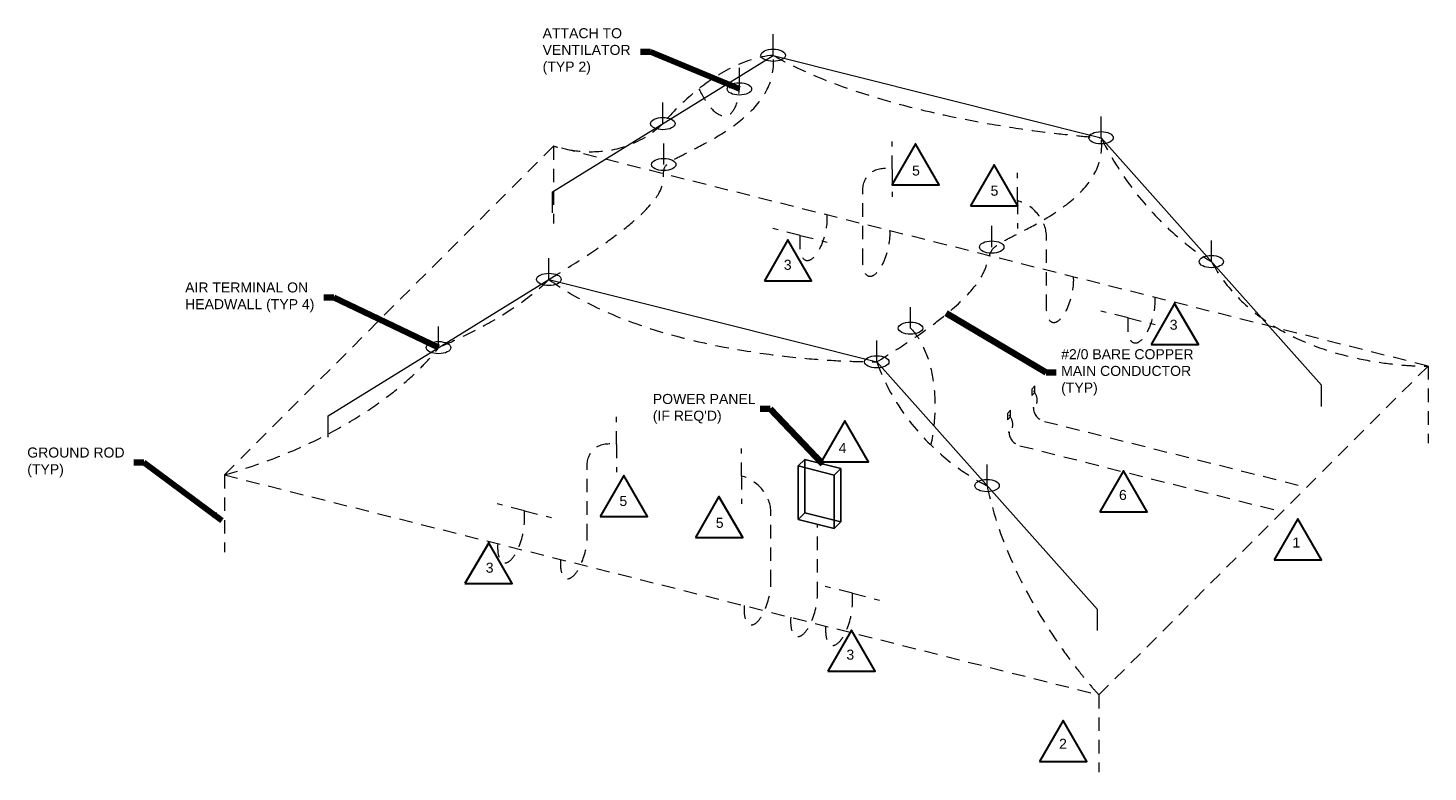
# Model space of a CAD drawing. Header units: inches. Extents: x -2066 to 3484, y -1008 to 3502.
# Tile 11 of 11: x 2340 to 3484, y 2893 to 3502. Entities that reach past the tile are written whole.
import ezdxf
from ezdxf.enums import TextEntityAlignment as Align

# ---------------------------------------------------------------- set-up
doc = ezdxf.new("R2010")
doc.units = ezdxf.units.IN
doc.header["$LTSCALE"] = 25
doc.header["$MEASUREMENT"] = 0
doc.linetypes.add('DGN Style 2', pattern=[0.737877, 0.442726, -0.295151])
doc.layers.add('E-GRND-CIRC', color=4, linetype='Continuous', lineweight=40)
doc.layers.add('SC Text', color=7, linetype='Continuous', lineweight=0)
doc.styles.add('Notes', font='arial.ttf', dxfattribs={"height": 0.098425})
doc.styles.add('Notes_0', font='arial.ttf')
doc.dimstyles.new('EAST', dxfattribs={"dimtxt": 9.8425, "dimasz": 9.8425, "dimexe": 4.92125, "dimexo": 4.92125, "dimgap": 4.92125, "dimtad": 1, "dimdec": 0, "dimzin": 11, "dimdsep": 46, "dimlunit": 3, "dimtxsty": 'Notes_0', "dimblk": 'TerminatorOpen_0.5', "dimcen": 0.09, "dimclrd": 1, "dimadec": 4, "dimazin": 3, "dimtfac": 1, "dimtdec": 0, "dimtofl": 0, "dimtmove": 0, "dimatfit": 1, "dimldrblk": 'TerminatorOpen_0.5', "dimfxl": 1, "dimfrac": 2, "dimtolj": 1, "dimtzin": 11, "dimlwd": 30, "dimarcsym": 0})

# ---------------------------------------------------------------- blocks, each defined once
blk = doc.blocks.new('TerminatorOpen_0.5')
at = {"color": 0, "linetype": 'ByBlock', "lineweight": -2}
for q in [(-1, 0.25), (-1, 0), (-1, -0.25)]:
    blk.add_line((0, 0), q, dxfattribs=at)

msp = doc.modelspace()

# ---------------------------------------------------------------- linework, layer by layer
at = {"layer": 'E-GRND-CIRC', "color": 7, "linetype": 'Continuous', "lineweight": 0}
for p, q in [((2948.9, 3479.5, 168.9), (2948.9, 3496.8, 178.9)), ((2768.4, 3367.9, -0.4), (2948.9, 3479.5, 168.9)), ((2921.3, 3452, 216.4), (2921.3, 3469.3, 226.4)), ((2948.9, 3479.5, 168.9), (3217, 3412.1, 285.3)), ((2858.7, 3423.7, 84.2), (2858.7, 3441, 94.2)), ((3217, 3412.1, 285.3), (3217, 3429.4, 295.3)), ((3397.4, 3209.7, 272.6), (3217, 3412.1, 285.3)), ((2859.4, 3390.2, 323.1), (2859.4, 3407.5, 333.2)), ((2768.4, 3350.6, -10.5), (2768.4, 3367.9, -0.4)), ((3127.6, 3322.7, 439.5), (3127.6, 3340, 449.6)), ((3307.2, 3310.9, 279), (3307.2, 3328.2, 289)), ((2765.5, 3296.3, 485.1), (2765.5, 3313.6, 495.2)), ((2585.1, 3184.6, 315.8), (2765.5, 3296.3, 485.1)), ((2765.5, 3296.3, 485.1), (3033.6, 3228.9, 601.5)), ((3061.2, 3256.4, 554), (3061.2, 3273.7, 564)), ((2675.3, 3240.5, 400.5), (2675.3, 3257.8, 410.5)), ((3033.6, 3228.9, 601.5), (3033.6, 3246.2, 611.6)), ((3214.1, 3026.4, 588.9), (3033.6, 3228.9, 601.5)), ((3397.4, 3192.4, 262.6), (3397.4, 3209.7, 272.6)), ((2585.1, 3167.3, 305.8), (2585.1, 3184.6, 315.8)), ((3123.8, 3127.6, 595.2), (3123.8, 3145, 605.2)), ((3214.1, 3009.1, 578.9), (3214.1, 3026.4, 588.9))]:
    msp.add_line(p, q, dxfattribs=at)
at = {"layer": 'E-GRND-CIRC', "color": 7, "linetype": 'DGN Style 2', "lineweight": 0}
for p, q in [((2769.3, 3405.2, -104.8), (2500.2, 3136.4, 359.2)), ((3484.4, 3225.4, 205.6), (2769.3, 3405.2, -104.8)), ((2769.3, 3405.2, -104.8), (2769.3, 3342.1, -141.4)), ((3046.1, 3386.4, 107.7), (3046.1, 3409.1, 120.8)), ((3046.1, 3386.4, 107.7), (3046.1, 3363.8, 94.6)), ((3148.6, 3360.7, 152.2), (3148.6, 3383.3, 165.3)), ((3022.2, 3310.6, 49.9), (3022.2, 3368.7, 83.6)), ((3148.6, 3360.7, 152.2), (3148.6, 3338, 139.1)), ((2970.9, 3332.3, 32.7), (2948.7, 3337.9, 23.1)), ((2970.9, 3323.5, 27.6), (2970.9, 3332.3, 32.7)), ((2970.9, 3332.3, 32.7), (2993.1, 3326.7, 42.4)), ((3172.4, 3272.8, 115.1), (3172.4, 3330.9, 148.8)), ((3239.1, 3264.8, 149.1), (3216.9, 3270.4, 139.5)), ((3239.1, 3256, 144), (3239.1, 3264.8, 149.1)), ((3239.1, 3264.8, 149.1), (3261.3, 3259.3, 158.8)), ((3215.3, 2956.5, 669.6), (3484.4, 3225.4, 205.6)), ((3484.4, 3225.4, 205.6), (3484.4, 3162.3, 169)), ((2820.7, 3161.2, 496.4), (2820.7, 3183.8, 509.5)), ((3170.7, 3180.2, 283.5), (3385.2, 3126.3, 376.6)), ((2820.7, 3161.2, 496.4), (2820.7, 3138.6, 483.3)), ((3150.7, 3160.3, 318), (3365.2, 3106.3, 411.1)), ((2923.1, 3135.4, 540.9), (2923.1, 3158, 554)), ((2796.8, 3085.3, 438.6), (2796.8, 3143.4, 472.3)), ((2500.2, 3136.4, 359.2), (3215.3, 2956.5, 669.6)), ((2500.2, 3136.4, 359.2), (2500.2, 3073.3, 322.6)), ((2923.1, 3135.4, 540.9), (2923.1, 3112.8, 527.8)), ((2745.5, 3107.1, 421.5), (2723.3, 3112.6, 411.8)), ((2745.5, 3098.2, 416.4), (2745.5, 3107.1, 421.5)), ((2745.5, 3107.1, 421.5), (2767.7, 3101.5, 431.1)), ((2947, 3047.6, 503.8), (2947, 3105.7, 537.5)), ((2985.1, 3038, 520.4), (2985.1, 3096.1, 554)), ((3013.7, 3039.6, 537.9), (2991.5, 3045.2, 528.2)), ((3013.7, 3030.8, 532.8), (3013.7, 3039.6, 537.9)), ((3013.7, 3039.6, 537.9), (3035.9, 3034, 547.5)), ((3215.3, 2956.5, 669.6), (3215.3, 2893.4, 633))]:
    msp.add_line(p, q, dxfattribs=at)
at = {"layer": 'E-GRND-CIRC', "color": 7, "linetype": 'Continuous', "lineweight": 0, "extrusion": (0, 0.865262, 0.50132)}
for centre in [(-2948.9, -1598.2, 3095.4), (-2921.3, -1543.3, 3095.4), (-2858.7, -1643.5, 3004.6), (-3217, -1463.7, 3095.4), (-2859.4, -1420, 3095.4), (-3127.6, -1285.4, 3095.4), (-3307.2, -1418.4, 3004.6), (-2765.5, -1232.7, 3095.4), (-3061.2, -1153.1, 3095.4), (-2675.3, -1278, 3004.6), (-3033.6, -1098.2, 3095.4), (-3123.8, -1052.9, 3004.6)]:
    msp.add_circle(centre, 10, dxfattribs=at)
at = {"layer": 'E-GRND-CIRC', "color": 7, "linetype": 'DGN Style 2', "lineweight": 0, "extrusion": (-0.91177, -0.201139, 0.358076)}
msp.add_arc((-2779, 1447.6, -3280.4), 56.5, 302.1777, 48.4989, dxfattribs=at)
at = {"layer": 'E-GRND-CIRC', "color": 7, "linetype": 'DGN Style 2', "lineweight": 0, "extrusion": (0.44845, 0.448084, -0.773378)}
for centre, radius, start, end in [((226, 3564.8, 2800.1), 26.8, 320.859, 51.9967), ((34.4, 3655.9, 2627.6), 11.7, 98.5526, 185.967), ((34.4, 3655.9, 2583.1), 11.7, 98.5899, 185.9297), ((226, 3564.8, 2297.5), 26.8, 320.859, 51.9967)]:
    msp.add_arc(centre, radius, start, end, dxfattribs=at)
at = {"layer": 'E-GRND-CIRC', "color": 7, "linetype": 'DGN Style 2', "lineweight": 0, "extrusion": (-0.44845, -0.448084, 0.773378)}
for centre in [(-135.6, 3634.8, -2800.1), (-135.6, 3634.8, -2297.5)]:
    msp.add_arc(centre, 26.8, 36.3394, 127.4771, dxfattribs=at)
at = {"layer": 'E-GRND-CIRC', "color": 7, "linetype": 'DGN Style 2', "lineweight": 0, "extrusion": (-0.893808, 0.224817, -0.388026)}
for centre in [(-3962, -797.9, -1919), (-3962, -797.9, -1976.4), (-3962, -797.9, -2144.4), (-3962, -797.9, -2219)]:
    msp.add_arc(centre, 24.5, 229.3175, 54.5779, dxfattribs=at)
at = {"layer": 'E-GRND-CIRC', "color": 7, "linetype": 'DGN Style 2', "lineweight": 0, "extrusion": (0.810669, -0.140557, -0.568384)}
msp.add_arc((3645.5, 1818.8, 1709), 92.9, 22.226, 93.253, dxfattribs=at)
at = {"layer": 'E-GRND-CIRC', "color": 7, "linetype": 'DGN Style 2', "lineweight": 0, "extrusion": (-0.118657, -0.201423, 0.972291)}
for centre in [(1114.2, 4306.1, -741.1), (1107.2, 4287.6, -701.2)]:
    msp.add_arc(centre, 11.4, 210.6005, 287.5657, dxfattribs=at)
at = {"layer": 'E-GRND-CIRC', "color": 7, "linetype": 'DGN Style 2', "lineweight": 0, "extrusion": (0.893808, -0.224817, 0.388026)}
for centre in [(3662, -335.1, 1919), (3662, -335.1, 1976.4), (3662, -335.1, 2144.4), (3662, -335.1, 2187), (3662, -335.1, 2219)]:
    msp.add_arc(centre, 24.5, 115.2219, 300.4823, dxfattribs=at)
at = {"layer": 'E-GRND-CIRC', "color": 7, "linetype": 'DGN Style 2', "lineweight": 0}
for points in [[(2765.5, 3296.3, 485.1), (2858.9, 3352.3, 466.7), (2859.4, 3390.2, 323.1), (2859.4, 3390.2, 323.1), (2953.8, 3438.3, 305.5), (2948.9, 3479.5, 168.9)], [(2948.9, 3479.5, 168.9), (2900.7, 3475.7, 175.5), (2858.7, 3423.7, 84.2), (2858.7, 3423.7, 84.2)], [(2948.9, 3479.5, 168.9), (3049, 3422.7, 162.3), (3217, 3412.1, 285.3), (3217, 3412.1, 285.3)], [(2858.7, 3423.7, 84.2), (2820.3, 3386.3, 93.5), (2769.3, 3405.2, -104.8), (2769.3, 3405.2, -104.8)], [(3033.6, 3228.9, 601.5), (3115, 3277.8, 585.4), (3127.6, 3322.7, 439.5), (3127.6, 3322.7, 439.5), (3223.2, 3371.9, 421.6), (3217, 3412.1, 285.3)], [(3217, 3412.1, 285.3), (3253, 3340.3, 295), (3307.2, 3310.9, 279), (3307.2, 3310.9, 279)], [(3307.2, 3310.9, 279), (3355.8, 3221.9, 290.1), (3484.4, 3225.4, 205.6), (3484.4, 3225.4, 205.6)], [(2765.5, 3296.3, 485.1), (2736, 3264.9, 492.6), (2675.3, 3240.5, 400.5), (2675.3, 3240.5, 400.5)], [(2765.5, 3296.3, 485.1), (2861.3, 3226.5, 481.4), (3033.6, 3228.9, 601.5), (3033.6, 3228.9, 601.5)], [(2500.2, 3136.4, 359.2), (2628.3, 3173, 338.6), (2675.3, 3240.5, 400.5), (2675.3, 3240.5, 400.5)], [(3033.6, 3228.9, 601.5), (3059.5, 3156.9, 606.7), (3123.8, 3127.6, 595.2), (3123.8, 3127.6, 595.2)], [(3123.8, 3127.6, 595.2), (3143.7, 3031.6, 604), (3215.3, 2956.5, 669.6), (3215.3, 2956.5, 669.6)]]:
    msp.add_open_spline(points, degree=3, dxfattribs=at)
for p in [(3161.7, 3191.2, 284.7), (3141.7, 3171.3, 319.2)]:
    msp.add_point(p, dxfattribs=at)
at = {"layer": 'E-GRND-CIRC', "color": 7, "linetype": 'Continuous', "lineweight": 0}
for points in [[(3160.4, 3201.3, 293.5), (3163, 3203.8, 289.1), (3163, 3209.2, 292.2), (3160.4, 3206.6, 296.6)], [(3140.5, 3181.3, 327.9), (3143, 3183.9, 323.5), (3143, 3189.2, 326.6), (3140.5, 3186.7, 331)]]:
    msp.add_3dface(points, dxfattribs=at)
at = {"layer": 'SC Text', "color": 1, "linetype": 'Continuous', "lineweight": 30}
for points in [[(3046, 3373.6, 110), (3084.6, 3373.6, 110), (3065.3, 3407.1, 110)], [(3110.2, 3356.4, 110), (3148.9, 3356.4, 110), (3129.6, 3389.9, 110)], [(2941.7, 3295.2, 110), (2980.3, 3295.2, 110), (2961, 3328.7, 110)], [(3257.9, 3243.1, 110), (3296.6, 3243.1, 110), (3277.2, 3276.5, 110)], [(2988.2, 3147, 110), (3026.8, 3147, 110), (3007.5, 3180.5, 110)], [(3216.1, 3106.2, 110), (3254.7, 3106.2, 110), (3235.4, 3139.7, 110)], [(2807.4, 3102.5, 110), (2846.1, 3102.5, 110), (2826.7, 3136, 110)], [(2885.3, 3085.3, 110), (2924, 3085.3, 110), (2904.6, 3118.8, 110)], [(3358.6, 3066.9, 110), (3397.2, 3066.9, 110), (3377.9, 3100.4, 110)], [(2696.9, 3047.5, 110), (2735.6, 3047.5, 110), (2716.3, 3080.9, 110)], [(2993.7, 2975.9, 110), (3032.3, 2975.9, 110), (3013, 3009.4, 110)], [(3166.8, 2902, 110), (3205.4, 2902, 110), (3186.1, 2935.5, 110)]]:
    msp.add_3dface(points, dxfattribs=at)

# ---------------------------------------------------------------- texts
at = {"layer": 'E-GRND-CIRC', "color": 7, "linetype": 'Continuous', "lineweight": 0, "style": 'Notes'}
for s, p in [('5', (3062.5, 3389.4, 428.4)), ('5', (3126.7, 3372.9, 428.4)), ('3', (2957.6, 3312.3, 428.4)), ('3', (3273.2, 3263.3, 428.4)), ('4', (3002.5, 3162.6, 428.4)), ('5', (2823.2, 3119.2, 428.4)), ('6', (3231.7, 3124.1, 428.4)), ('5', (2902, 3101.3, 428.4)), ('1', (3373.5, 3085.2, 428.4)), ('3', (2713.9, 3064.6, 428.4)), ('3', (3008.8, 2993.5, 428.4)), ('2', (3182.7, 2920.6, -51.2))]:
    msp.add_text(s, height=8.2, dxfattribs=at).set_placement(p, align=Align.TOP_LEFT)
at = {"layer": 'SC Text', "color": 7, "linetype": 'Continuous', "lineweight": 0, "attachment_point": 1, "style": 'Notes'}
for s, insert, char_height in [('ATTACH TO \\PVENTILATOR\\P(TYP 2)', (2760.4, 3501.7, 216.4), 8.2), ('AIR TERMINAL ON \\PHEADWALL (TYP 4)', (2468.1, 3293.8, 400.5), 8.202), ('#2/0 BARE COPPER\\PMAIN CONDUCTOR\\P(TYP)', (3184.4, 3239.2, 586.6), 8.202), ("POWER PANEL \\P(IF REQ'D)", (2850.5, 3202.6, 569.8), 8.202), ('GROUND ROD \\P(TYP)', (2339, 3158.8, 400.5), 8.202)]:
    msp.add_mtext(s, dxfattribs=dict(at, insert=insert, char_height=char_height))

# ---------------------------------------------------------------- meshes
at = {"layer": 'E-GRND-CIRC', "color": 7, "linetype": 'Continuous', "lineweight": 0}
mesh = msp.add_polyface(dxfattribs=at)
corners = [(2969.4, 3100, 547.2), (2969.4, 3143.7, 572.6), (2998.9, 3136.3, 585.4), (2998.9, 3092.6, 560), (2974.7, 3105.4, 538.1), (2974.7, 3149, 563.4), (3004.2, 3141.6, 576.2), (3004.2, 3097.9, 550.9)]
mesh.append_faces([[corners[k] for k in face] for face in [(0, 3, 2, 1), (5, 6, 7, 4), (0, 4, 7, 3), (3, 7, 6, 2), (2, 6, 5, 1), (1, 5, 4, 0)]], dxfattribs={"color": 7})

# ---------------------------------------------------------------- leaders
at = {"layer": 'SC Text', "color": 1, "linetype": 'Continuous', "lineweight": 30, "annotation_type": 0, "has_hookline": 1}
for points, override, hookline_direction, text_width in [([(2921.3, 3452, 216.4), (2848.7, 3482.5, 216.4), (2840.5, 3482.5, 216.4)], {"dimtxt": 8.202083, "dimasz": 8.202083, "dimgap": 8.202083, "dimtad": 0, "dimclrd": 0, "dimlwd": 65534}, 1, 71.8), ([(2675.3, 3240.5, 400.5), (2589.8, 3281.5, 400.5), (2581.6, 3281.5, 400.5)], {"dimtxt": 8.202083, "dimasz": 8.202083, "dimgap": 8.202083, "dimtad": 0, "dimclrd": 0, "dimlwd": 65534}, 1, 104.4), ([(3090.4, 3268.7, 586.6), (3172.2, 3220, 586.6), (3180.4, 3220, 586.6)], {"dimtxt": 8.202083, "dimasz": 8.202083, "dimgap": 4.101042, "dimtad": 0, "dimclrd": 0, "dimlwd": 65534}, 0, 108), ([(2989.5, 3145.3, 569.8), (2946.4, 3190.3, 569.8), (2938.2, 3190.3, 569.8)], {"dimtxt": 8.202083, "dimasz": 8.202083, "dimgap": 4.101042, "dimtad": 0, "dimclrd": 0, "dimlwd": 65534}, 1, 82.8), ([(2498.2, 3099.2, 400.5), (2434.4, 3146.5, 400.5), (2426.2, 3146.5, 400.5)], {"dimtxt": 8.202083, "dimasz": 8.202083, "dimgap": 8.202083, "dimtad": 0, "dimclrd": 0, "dimlwd": 65534}, 1, 78.4)]:
    msp.add_leader(points, dimstyle='EAST', override=override, dxfattribs=dict(at, hookline_direction=hookline_direction, text_width=text_width))

doc.saveas('drawing.dxf')
